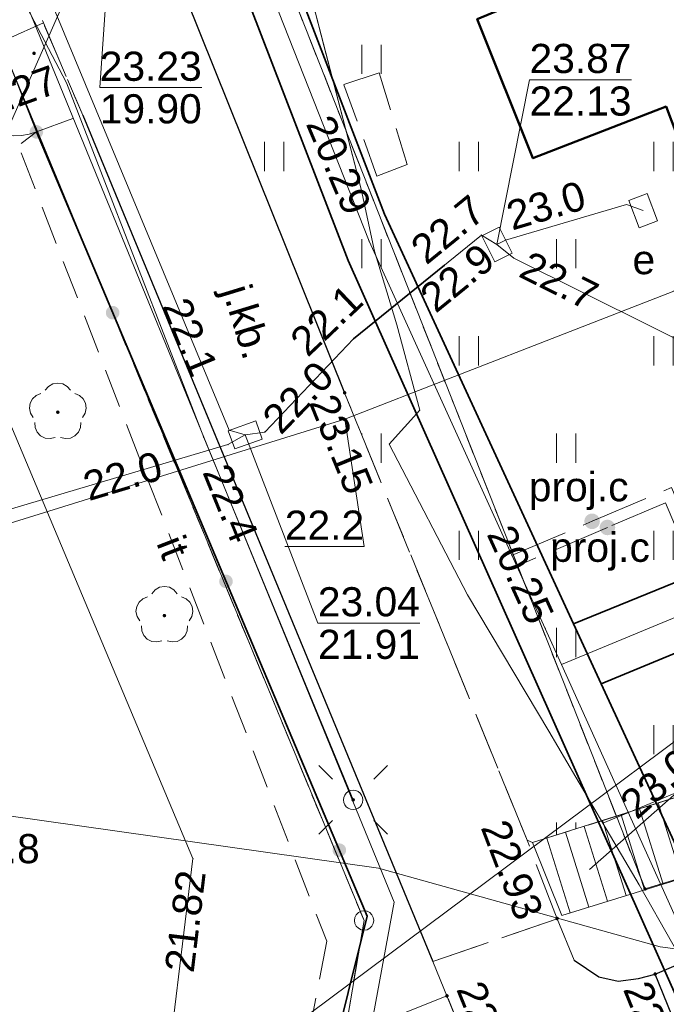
# Model space of a CAD drawing. Extents: x 7395144 to 7395446, y 6007497 to 6007827.
# Tile 51 of 62: x 7395399 to 7395415, y 6007619 to 6007644. Entities that reach past the tile are written whole.
import ezdxf
from ezdxf.enums import TextEntityAlignment as Align

# ---------------------------------------------------------------- set-up
doc = ezdxf.new("R2010")
doc.units = 0
doc.header["$PDSIZE"] = 0.75
for name, pattern in [('PRZER1-1', [2, 1, -1]), ('PRZER2-1', [3, 2, -1]), ('PRZER3-1', [4, 3, -1])]:
    doc.linetypes.add(name, pattern=pattern)
doc.layers.get('0').update_dxf_attribs({"linetype": 'CONTINUOUS', "lineweight": 13})
for name, color, linetype, lineweight in [('GEPPGD', 7, 'CONTINUOUS', 18), ('GESBZO', 7, 'CONTINUOUS', 50), ('GESDZI', 7, 'CONTINUOUS', 18), ('GSLKFU', 7, 'CONTINUOUS', 18), ('GSLKOG', 7, 'CONTINUOUS', 35), ('GSLKRW', 7, 'CONTINUOUS', 25), ('GSLTZI', 7, 'PRZER2-1', 18), ('GSLTZI_O', 7, 'PRZER2-1', 18), ('GSPWPN_O', 7, 'CONTINUOUS', 13), ('GSPWPS', 7, 'CONTINUOUS', 13), ('GSPWPS_O', 7, 'CONTINUOUS', 13), ('GSSKOA', 7, 'PRZER3-1', 18), ('GSSKOA_O', 7, 'PRZER3-1', 18), ('GSSKOD', 7, 'PRZER2-1', 18), ('GSSSCK', 7, 'CONTINUOUS', 18), ('GSSUTR', 7, 'PRZER2-1', 18), ('GULLOB', 7, 'CONTINUOUS', 35), ('GUPELA', 7, 'CONTINUOUS', 18), ('GUPIKP', 7, 'CONTINUOUS', 18), ('GUPPRZ', 7, 'CONTINUOUS', 18), ('GUPPRZ_O', 7, 'CONTINUOUS', 18)]:
    doc.layers.add(name, color=color, linetype=linetype, lineweight=lineweight)
for name, color, linetype, lineweight, true_color in [('GESUZY', 7, 'PRZER1-1', 18, 0x008000), ('GSPRDL', 7, 'CONTINUOUS', 18, 0x008000), ('GULCPR', 7, 'CONTINUOUS', 18, 0xd200d2), ('GULEPR', 1, 'CONTINUOUS', 18, 0xff0000), ('GULGPR', 7, 'CONTINUOUS', 18, 0xbfbf00), ('GULKPR', 7, 'CONTINUOUS', 18, 0x803300), ('GULTPR', 7, 'CONTINUOUS', 18, 0xff9100), ('GUPCZA', 7, 'CONTINUOUS', 18, 0xd200d2), ('GUPCZA_O', 7, 'CONTINUOUS', 18, 0xd200d2), ('GUPESE_O', 1, 'CONTINUOUS', 18, 0xff0000)]:
    doc.layers.add(name, color=color, linetype=linetype, lineweight=lineweight, true_color=true_color)
doc.styles.add('GEO-INFO', font='arial.ttf')

# ---------------------------------------------------------------- blocks, each defined once
blk = doc.blocks.new('KOLO')
blk.add_hatch(color=0).paths.add_polyline_path([(-0.5, 0), (-0.482963, -0.12941), (-0.433013, -0.25), (-0.353553, -0.353553), (-0.25, -0.433013), (-0.12941, -0.482963), (0, -0.5), (0.12941, -0.482963), (0.25, -0.433013), (0.353553, -0.353553), (0.433013, -0.25), (0.482963, -0.12941), (0.5, 0), (0.482963, 0.12941), (0.433013, 0.25), (0.353553, 0.353553), (0.25, 0.433013), (0.12941, 0.482963), (0, 0.5), (-0.12941, 0.482963), (-0.25, 0.433013), (-0.353553, 0.353553), (-0.433013, 0.25), (-0.482963, 0.12941)])
blk = doc.blocks.new('SPDLP')
blk.add_hatch(color=0).paths.add_polyline_path([(0, -0.09), (0.027812, -0.085595), (0.052901, -0.072812), (0.072812, -0.052901), (0.085595, -0.027812), (0.09, 0), (0.085595, 0.027812), (0.072812, 0.052901), (0.052901, 0.072812), (0.027812, 0.085595), (0, 0.09), (-0.027812, 0.085595), (-0.052901, 0.072812), (-0.072812, 0.052901), (-0.085595, 0.027812), (-0.09, 0), (-0.085595, -0.027812), (-0.072812, -0.052901), (-0.052901, -0.072812), (-0.027812, -0.085595)])
at = {"color": 0}
for points in [[(-0.648554, 1.126667), (-0.481106, 1.325358), (-0.255912, 1.454989), (0, 1.5), (0.255912, 1.454989), (0.481106, 1.325358), (0.648554, 1.126667)], [(-1.271938, -0.268652), (-1.40916, -0.048001), (-1.462858, 0.20623), (-1.426585, 0.463525), (-1.304695, 0.693003), (-1.11182, 0.867117), (-0.871109, 0.964971)], [(0.871109, 0.964971), (1.11182, 0.867117), (1.304695, 0.693003), (1.426585, 0.463525), (1.462858, 0.20623), (1.40916, -0.048001), (1.271938, -0.268652)], [(-0.137547, -1.292703), (-0.389802, -1.355024), (-0.648184, -1.327532), (-0.881678, -1.213525), (-1.062258, -1.026689), (-1.168249, -0.78945), (-1.186929, -0.530282)], [(1.186929, -0.530282), (1.168249, -0.78945), (1.062258, -1.026689), (0.881678, -1.213525), (0.648184, -1.327532), (0.389802, -1.355024), (0.137547, -1.292703)]]:
    blk.add_lwpolyline(points, dxfattribs=at)
blk = doc.blocks.new('SUEO')
blk.add_hatch(color=0).paths.add_polyline_path([(-0.002174, 0.089974), (0.023762, 0.086807), (0.042561, 0.0793), (0.060131, 0.066965), (0.076266, 0.047786), (0.086234, 0.025762), (0.089972, 0.002226), (0.088646, -0.015553), (0.081114, -0.038994), (0.066834, -0.060276), (0.049699, -0.075033), (0.027576, -0.085671), (0.004027, -0.08991), (-0.019639, -0.087831), (-0.040932, -0.080154), (-0.059082, -0.067892), (-0.073734, -0.051607), (-0.08374, -0.032979), (-0.089221, -0.011817), (-0.089063, 0.012951), (-0.082571, 0.035806), (-0.069528, 0.057148), (-0.048957, 0.075519), (-0.026898, 0.085887)])
at = {"color": 0}
for points in [[(-1.767767, 1.767767), (-1.06066, 1.06066)], [(1.767767, 1.767767), (1.06066, 1.06066)], [(-1.767767, -1.767767), (-1.06066, -1.06066)], [(1.767767, -1.767767), (1.06066, -1.06066)]]:
    blk.add_lwpolyline(points, dxfattribs=at)
blk = doc.blocks.new('POINT')
at = {"color": 0}
blk.add_point((0, 0), dxfattribs=at)
blk = doc.blocks.new('OKRAG_PELNY')
at = {"color": 0}
blk.add_lwpolyline([(0, 0.5), (0.12941, 0.482963), (0.25, 0.433013), (0.353553, 0.353553), (0.433013, 0.25), (0.482963, 0.12941), (0.5, 0), (0.482963, -0.12941), (0.433013, -0.25), (0.353553, -0.353553), (0.25, -0.433013), (0.12941, -0.482963), (0, -0.5), (-0.12941, -0.482963), (-0.25, -0.433013), (-0.353553, -0.353553), (-0.433013, -0.25), (-0.482963, -0.12941), (-0.5, 0), (-0.482963, 0.12941), (-0.433013, 0.25), (-0.353553, 0.353553), (-0.25, 0.433013), (-0.12941, 0.482963)], close=True, dxfattribs=at)
blk = doc.blocks.new('PROSTOKAT1_5-1_PELNY')
at = {"color": 0}
blk.add_lwpolyline([(0.75, -0.5), (-0.75, -0.5), (-0.75, 0.5), (0.75, 0.5)], close=True, dxfattribs=at)
blk = doc.blocks.new('KTOK04')
at = {"color": 0}
blk.add_lwpolyline([(0, 0), (-0.01711, -0.261052), (-0.068148, -0.517638), (-0.152241, -0.765367), (-0.267949, -1), (-0.413293, -1.217523), (-0.585786, -1.414214), (-0.782477, -1.586707), (-1, -1.732051)], dxfattribs=at)
blk = doc.blocks.new('EPPGN')
blk.add_hatch(color=0).paths.add_polyline_path([(0, -0.09), (0.027812, -0.085595), (0.052901, -0.072812), (0.072812, -0.052901), (0.085595, -0.027812), (0.09, 0), (0.085595, 0.027812), (0.072812, 0.052901), (0.052901, 0.072812), (0.027812, 0.085595), (0, 0.09), (-0.027812, 0.085595), (-0.052901, 0.072812), (-0.072812, 0.052901), (-0.085595, 0.027812), (-0.09, 0), (-0.085595, -0.027812), (-0.072812, -0.052901), (-0.052901, -0.072812), (-0.027812, -0.085595)])
blk = doc.blocks.new('EPPGS')
at = {"color": 0}
blk.add_lwpolyline([(0, 0.5), (0.154508, 0.475528), (0.293893, 0.404508), (0.404508, 0.293893), (0.475528, 0.154508), (0.5, 0), (0.475528, -0.154508), (0.404508, -0.293893), (0.293893, -0.404508), (0.154508, -0.475528), (0, -0.5), (-0.154508, -0.475528), (-0.293893, -0.404508), (-0.404508, -0.293893), (-0.475528, -0.154508), (-0.5, 0), (-0.475528, 0.154508), (-0.404508, 0.293893), (-0.293893, 0.404508), (-0.154508, 0.475528)], close=True, dxfattribs=at)

msp = doc.modelspace()

# ---------------------------------------------------------------- hatches: boundary and pattern name
at = {"layer": 'GSSUTR', "linetype": 'Continuous', "lineweight": 18}
h = msp.add_hatch(dxfattribs=at)
h.set_pattern_fill('PTTU04', scale=0.5, style=0)
h.set_pattern_definition([(90, (7390000, 6000000), (-2.5, 2.5), [0.75, -4.25]), (90, (7390000.5, 6000000), (-2.5, 2.5), [0.75, -4.25])])
h.paths.add_polyline_path([(7395440.284, 6007632.587), (7395438.354, 6007631.94), (7395433.597, 6007630.385), (7395429.708, 6007629.107), (7395428.956, 6007628.971), (7395427.374, 6007628.682), (7395422.646, 6007627.711), (7395419.641, 6007626.913), (7395426.297, 6007629.724), (7395432.957, 6007632.584), (7395436.927, 6007634.186), (7395439.46, 6007635.177), (7395436.771, 6007643.631), (7395427.59, 6007639.94), (7395427.15, 6007641.16), (7395417.02, 6007637.17), (7395415.32, 6007641.66), (7395411.9, 6007640.33), (7395410.47, 6007643.91), (7395412.76, 6007644.87), (7395411.33, 6007648.18), (7395417.01, 6007650.4), (7395417.142, 6007650.071), (7395418.809, 6007650.703), (7395417.013, 6007655.391), (7395415.171, 6007654.659), (7395405.059, 6007646.22), (7395402.97, 6007644.477), (7395407.06, 6007634.3), (7395411.75, 6007622.79), (7395411.89, 6007622.73), (7395429.26, 6007628.22), (7395438.726, 6007631.469), (7395440.472, 6007631.996)], flags=0)
h.paths.add_polyline_path([(7395408.67, 6007640.17), (7395407.89, 6007639.87), (7395407.04, 6007642.23), (7395407.95, 6007642.53)], flags=0)

# ---------------------------------------------------------------- linework, layer by layer
at = {"layer": 'GESBZO', "color": 7, "linetype": 'Continuous', "lineweight": 50, "elevation": 10.18}
msp.add_lwpolyline([(7395436.771, 6007643.631), (7395427.59, 6007639.94), (7395427.15, 6007641.16), (7395417.02, 6007637.17), (7395415.32, 6007641.66), (7395411.9, 6007640.33), (7395410.47, 6007643.91), (7395412.76, 6007644.87), (7395411.33, 6007648.18), (7395417.01, 6007650.4), (7395417.46, 6007649.28), (7395421.73, 6007650.97), (7395421.18, 6007652.47), (7395420.04, 6007652.1), (7395419.06, 6007654.72), (7395422.74, 6007656.1), (7395424.28, 6007651.97), (7395433.023, 6007655.415)], dxfattribs=at)
at = {"layer": 'GESDZI', "color": 7, "linetype": 'Continuous', "lineweight": 18, "elevation": 10.22}
for points in [[(7395442.297, 6007571.78), (7395438.9, 6007572.22), (7395433.44, 6007572.93), (7395426.87, 6007573.78), (7395424.71, 6007558.34), (7395422.21, 6007554.23), (7395427.04, 6007584.14), (7395402.11, 6007588.59), (7395407.56, 6007620.73), (7395392.56, 6007656.98), (7395384.8, 6007680.52), (7395380.12, 6007687.98), (7395387.93, 6007687.6), (7395391.55, 6007686.44), (7395398.27, 6007685.14), (7395398.89, 6007662.88), (7395405.05, 6007646.23), (7395414.78, 6007621.54), (7395431.85, 6007626.76), (7395433.13, 6007624.47), (7395436.27, 6007622.09), (7395440.39, 6007620.59), (7395444.021, 6007620.839)], [(7395444.021, 6007620.839), (7395440.39, 6007620.59), (7395436.27, 6007622.09), (7395433.13, 6007624.47), (7395431.85, 6007626.76), (7395414.78, 6007621.54), (7395405.05, 6007646.23), (7395415.18, 6007654.66), (7395431.233, 6007661.041)]]:
    msp.add_lwpolyline(points, dxfattribs=at)
msp.add_lwpolyline([(7395392.56, 6007656.98), (7395407.56, 6007620.73), (7395402.11, 6007588.59), (7395398.1, 6007570.68), (7395381.64, 6007573.08)], close=True, dxfattribs=at)
at = {"layer": 'GESUZY', "color": 96, "linetype": 'PRZER1-1', "lineweight": 18, "ltscale": 0.5, "true_color": 0x008000, "elevation": 10.08}
for points in [[(7395442.297, 6007571.78), (7395438.9, 6007572.22), (7395433.44, 6007572.93), (7395426.87, 6007573.78), (7395424.71, 6007558.34), (7395422.21, 6007554.23), (7395427.04, 6007584.14), (7395402.11, 6007588.59), (7395407.56, 6007620.73), (7395392.56, 6007656.98), (7395384.8, 6007680.52), (7395380.12, 6007687.98), (7395387.93, 6007687.6), (7395391.55, 6007686.44), (7395398.27, 6007685.14), (7395398.89, 6007662.88), (7395405.05, 6007646.23), (7395414.78, 6007621.54), (7395431.85, 6007626.76), (7395433.13, 6007624.47), (7395436.27, 6007622.09), (7395440.39, 6007620.59), (7395444.021, 6007620.839)], [(7395414.78, 6007621.54), (7395405.05, 6007646.23), (7395415.18, 6007654.66), (7395431.233, 6007661.041)], [(7395444.021, 6007620.839), (7395440.39, 6007620.59), (7395436.27, 6007622.09), (7395433.13, 6007624.47), (7395431.85, 6007626.76), (7395414.78, 6007621.54)]]:
    msp.add_lwpolyline(points, dxfattribs=at)
msp.add_lwpolyline([(7395398.1, 6007570.68), (7395381.64, 6007573.08), (7395392.56, 6007656.98), (7395407.56, 6007620.73), (7395402.11, 6007588.59)], close=True, dxfattribs=at)
at = {"layer": 'GSLKFU', "color": 7, "linetype": 'Continuous', "lineweight": 18, "elevation": 10.18}
msp.add_lwpolyline([(7395398.23, 6007643.32), (7395399.14, 6007641.01)], dxfattribs=at)
at = {"layer": 'GSLKOG', "color": 7, "linetype": 'Continuous', "lineweight": 35, "elevation": 10.18}
msp.add_lwpolyline([(7395399.14, 6007641.01), (7395407.639, 6007620.84), (7395406.176, 6007614.949), (7395404.139, 6007602.593), (7395401.82, 6007588.619), (7395400.315, 6007579.317), (7395398.858, 6007570.822), (7395391.58, 6007571.899), (7395393.159, 6007580.598), (7395386.51, 6007581.59), (7395385.013, 6007572.784), (7395371.918, 6007574.588), (7395345.911, 6007578.231), (7395345.842, 6007577.903), (7395338.141, 6007578.984), (7395338.216, 6007579.437)], dxfattribs=at)
at = {"layer": 'GSLKRW', "color": 7, "linetype": 'Continuous', "lineweight": 25, "elevation": 10.18}
for points in [[(7395396.99, 6007659.31), (7395398.09, 6007656.49), (7395398.11, 6007656.44), (7395399.62, 6007652.57), (7395401.5, 6007648.1), (7395401.62, 6007647.8), (7395402.88, 6007644.7), (7395402.97, 6007644.48), (7395407.06, 6007634.3), (7395407.07, 6007634.3)], [(7395400.33, 6007641.44), (7395409.33, 6007619.67)], [(7395412.96, 6007619.71), (7395413.59, 6007619.28), (7395414.09, 6007619.17), (7395414.61, 6007619.24), (7395415.04, 6007619.35), (7395419.73, 6007621.36), (7395421.82, 6007616.25), (7395424.47, 6007609.69), (7395428.42, 6007600.01), (7395431.2, 6007593.19), (7395431.48, 6007585.74), (7395427.7, 6007585.26), (7395427.45, 6007585.21), (7395427.16, 6007585.01), (7395426.91, 6007584.55), (7395426.89, 6007583.72)], [(7395426.99, 6007584.98), (7395427.14, 6007587.61), (7395426.71, 6007590.55), (7395421.27, 6007604.01), (7395415.04, 6007619.35)]]:
    msp.add_lwpolyline(points, dxfattribs=at)
at = {"layer": 'GSLTZI', "color": 7, "linetype": 'PRZER2-1', "lineweight": 18, "ltscale": 0.5, "elevation": 10.1}
msp.add_lwpolyline([(7395398.748, 6007640.474), (7395406.6, 6007620.2), (7395405.96, 6007616.86), (7395395.76, 6007617.17)], dxfattribs=at)
at = {"layer": 'GSSKOA', "color": 7, "linetype": 'PRZER3-1', "lineweight": 18, "ltscale": 0.5, "elevation": 10.18}
for points in [[(7395396.407, 6007651.334), (7395399.32, 6007643.81), (7395400.33, 6007641.44), (7395409.33, 6007619.67), (7395412.52, 6007620.77), (7395411.75, 6007622.79), (7395407.06, 6007634.3), (7395402.97, 6007644.48), (7395402.88, 6007644.7), (7395401.62, 6007647.8), (7395401.5, 6007648.1), (7395399.62, 6007652.57)], [(7395415.04, 6007619.35), (7395421.27, 6007604.01), (7395426.71, 6007590.55), (7395427.14, 6007587.61), (7395426.99, 6007584.98), (7395426.91, 6007584.55), (7395427.16, 6007585.01), (7395427.45, 6007585.21), (7395427.7, 6007585.26), (7395431.48, 6007585.74), (7395431.2, 6007593.19), (7395428.42, 6007600.01), (7395424.47, 6007609.69), (7395421.82, 6007616.25), (7395419.73, 6007621.36)], [(7395412.52, 6007620.77), (7395409.33, 6007619.67), (7395414.06, 6007608.07), (7395421.08, 6007590.7), (7395420.86, 6007584.82), (7395426.89, 6007583.72), (7395426.91, 6007584.55), (7395426.99, 6007584.98), (7395427.14, 6007587.61), (7395426.71, 6007590.55), (7395421.27, 6007604.01), (7395415.04, 6007619.35), (7395414.61, 6007619.24), (7395414.09, 6007619.17), (7395413.59, 6007619.28), (7395412.96, 6007619.71)], [(7395407.02, 6007617.73), (7395405.63, 6007609.63), (7395405.78, 6007604.69), (7395414.06, 6007608.07), (7395409.69, 6007618.79)]]:
    msp.add_lwpolyline(points, close=True, dxfattribs=at)
at = {"layer": 'GSSKOD', "color": 7, "linetype": 'PRZER2-1', "lineweight": 18, "ltscale": 0.5, "elevation": 10.18}
for points in [[(7395398.23, 6007643.32), (7395390.195, 6007635.02), (7395390.778, 6007633.143), (7395397.556, 6007639.807), (7395399.14, 6007641.01), (7395400.33, 6007641.44), (7395399.32, 6007643.81)], [(7395407.89, 6007639.87), (7395407.04, 6007642.23), (7395407.95, 6007642.53), (7395408.67, 6007640.17)]]:
    msp.add_lwpolyline(points, close=True, dxfattribs=at)
at = {"layer": 'GSSSCK', "color": 7, "linetype": 'Continuous', "lineweight": 18, "elevation": 10.18}
msp.add_lwpolyline([(7395411.89, 6007622.73), (7395429.26, 6007628.22), (7395429.85, 6007626.18), (7395412.64, 6007620.86)], close=True, dxfattribs=at)
at = {"layer": 'GSSSCK', "color": 7, "linetype": 'Continuous', "lineweight": 18, "elevation": 10.18, "flags": 128}
for points in [[(7395414.642, 6007623.6), (7395415.247, 6007621.666)], [(7395415.119, 6007623.751), (7395415.725, 6007621.814)], [(7395413.689, 6007623.299), (7395414.292, 6007621.371)], [(7395414.166, 6007623.449), (7395414.769, 6007621.518)], [(7395412.735, 6007622.997), (7395413.336, 6007621.075)], [(7395413.212, 6007623.148), (7395413.814, 6007621.223)], [(7395412.259, 6007622.846), (7395412.858, 6007620.928)]]:
    msp.add_lwpolyline(points, dxfattribs=at)
at = {"layer": 'GSSUTR', "color": 7, "linetype": 'PRZER2-1', "lineweight": 18, "ltscale": 0.5, "elevation": 10.1}
msp.add_lwpolyline([(7395436.771, 6007643.631), (7395427.59, 6007639.94), (7395427.15, 6007641.16), (7395417.02, 6007637.17), (7395415.32, 6007641.66), (7395411.9, 6007640.33), (7395410.47, 6007643.91), (7395412.76, 6007644.87), (7395411.33, 6007648.18), (7395417.01, 6007650.4), (7395417.142, 6007650.071), (7395418.809, 6007650.703), (7395417.013, 6007655.391), (7395415.171, 6007654.659), (7395405.059, 6007646.22), (7395402.97, 6007644.477), (7395407.06, 6007634.3), (7395411.75, 6007622.79), (7395411.89, 6007622.73), (7395429.26, 6007628.22), (7395438.726, 6007631.469), (7395440.472, 6007631.996)], dxfattribs=at)
msp.add_lwpolyline([(7395408.67, 6007640.17), (7395407.89, 6007639.87), (7395407.04, 6007642.23), (7395407.95, 6007642.53)], close=True, dxfattribs=at)
at = {"layer": 'GULCPR', "color": 212, "linetype": 'Continuous', "lineweight": 18, "true_color": 0xd200d2, "elevation": 10.14}
for points in [[(7395369.833, 6007753.029), (7395369.357, 6007750.26), (7395369.189, 6007749.498), (7395366.116, 6007725.71), (7395366.048, 6007725.189), (7395363.837, 6007725.571), (7395363.599, 6007723.954), (7395364.938, 6007723.745), (7395361.069, 6007693.502), (7395361.575, 6007693.383), (7395383.964, 6007688.097), (7395394.236, 6007672.301), (7395407.687, 6007638.201), (7395412.217, 6007628.241), (7395412.637, 6007627.31)], [(7395412.637, 6007627.31), (7395426.211, 6007632.946), (7395433.272, 6007635.878), (7395438.542, 6007638.064)], [(7395418.237, 6007585.256), (7395418.592, 6007587.719), (7395421.921, 6007606.258), (7395421.984, 6007607.007), (7395418.546, 6007614.205), (7395412.637, 6007627.31)]]:
    msp.add_lwpolyline(points, dxfattribs=at)
at = {"layer": 'GULCPR', "color": 212, "linetype": 'PRZER3-1', "lineweight": 18, "ltscale": 0.5, "true_color": 0xd200d2, "elevation": 10.14}
for points in [[(7395411.351, 6007630.111), (7395413.42, 6007630.994), (7395415.461, 6007631.865), (7395416.626, 6007629.078), (7395426.838, 6007633.307), (7395438.517, 6007638.143)], [(7395438.609, 6007637.853), (7395427.233, 6007633.143), (7395416.47, 6007628.686), (7395415.305, 6007631.472), (7395413.814, 6007630.836), (7395411.469, 6007629.835)]]:
    msp.add_lwpolyline(points, dxfattribs=at)
at = {"layer": 'GULEPR', "color": 1, "linetype": 'Continuous', "lineweight": 18, "true_color": 0xff0000, "elevation": 10.14}
for points in [[(7395387.817, 6007671.07), (7395390.168, 6007664.977), (7395396.22, 6007650.803), (7395408.332, 6007621.201), (7395404.851, 6007602.286), (7395403.891, 6007600.367)], [(7395392.91, 6007658.4), (7395393.81, 6007656.02), (7395396.28, 6007650.76), (7395398.89, 6007644.22), (7395399.91, 6007642.27), (7395403.44, 6007633.15), (7395407.28, 6007623.83)], [(7395413.696, 6007623.232), (7395412.308, 6007625.596), (7395410.219, 6007629.1), (7395408.203, 6007632.981), (7395408.991, 6007633.852), (7395408.405, 6007636.049), (7395407.826, 6007637.94), (7395407.485, 6007639.537), (7395407.362, 6007640.007), (7395406.236, 6007644.366), (7395405.901, 6007645.174), (7395405.568, 6007645.601), (7395406.261, 6007647.037), (7395407.352, 6007649.188), (7395408.503, 6007651.513), (7395408.119, 6007654.131), (7395409.938, 6007655.247)], [(7395409.938, 6007655.247), (7395408.119, 6007654.131), (7395408.503, 6007651.513), (7395407.352, 6007649.188), (7395406.261, 6007647.037), (7395405.568, 6007645.601), (7395405.901, 6007645.174), (7395406.236, 6007644.366), (7395406.536, 6007643.201), (7395407.362, 6007640.007), (7395407.485, 6007639.537), (7395407.826, 6007637.94), (7395408.405, 6007636.049), (7395408.991, 6007633.852), (7395408.203, 6007632.981), (7395410.219, 6007629.1), (7395412.308, 6007625.596), (7395413.696, 6007623.232)], [(7395380.07, 6007628.5), (7395380.5, 6007628.46), (7395380.9, 6007628.24), (7395389.25, 6007628.14), (7395389.45, 6007627.74), (7395390.56, 6007627.77), (7395390.73, 6007628.76), (7395395.65, 6007630.07), (7395407.07, 6007633.62), (7395415.52, 6007636.91), (7395415.791, 6007637.099)], [(7395413.696, 6007623.232), (7395417.61, 6007624.86), (7395430.95, 6007629.06), (7395440.396, 6007632.233)], [(7395412.565, 6007587.001), (7395413.836, 6007588.808), (7395421.332, 6007590.136), (7395426.418, 6007593.646), (7395426.254, 6007597.447), (7395424.31, 6007605.31), (7395422.596, 6007608.146), (7395419.054, 6007614.115), (7395418.078, 6007615.722), (7395416.36, 6007618.595), (7395414.627, 6007621.646), (7395413.696, 6007623.232)], [(7395413.696, 6007623.232), (7395414.627, 6007621.646), (7395416.36, 6007618.595), (7395418.078, 6007615.722), (7395419.054, 6007614.115), (7395422.596, 6007608.146), (7395424.31, 6007605.31), (7395424.636, 6007603.993), (7395425.427, 6007600.792), (7395426.254, 6007597.447), (7395426.418, 6007593.646), (7395421.332, 6007590.136), (7395413.836, 6007588.808), (7395412.565, 6007587.001)]]:
    msp.add_lwpolyline(points, dxfattribs=at)
at = {"layer": 'GULGPR', "color": 52, "linetype": 'Continuous', "lineweight": 18, "true_color": 0xbfbf00, "elevation": 10.14}
msp.add_lwpolyline([(7395399.97, 6007595.99), (7395403.16, 6007622.32), (7395397.62, 6007635.51), (7395396.17, 6007639.01), (7395395.32, 6007641.06), (7395391.93, 6007647.52), (7395394.54, 6007649.64), (7395400, 6007652.01), (7395405.41, 6007654.06), (7395410.27, 6007655.99), (7395419.13, 6007657.63), (7395428.66, 6007661.18), (7395430.926, 6007662.005)], dxfattribs=at)
at = {"layer": 'GULKPR', "color": 36, "linetype": 'Continuous', "lineweight": 18, "true_color": 0x803300, "elevation": 10.14}
for points in [[(7395384.155, 6007608.713), (7395385.827, 6007612.545), (7395401.12, 6007647.25)], [(7395389.539, 6007572.286), (7395397.13, 6007611.6), (7395420.25, 6007628.85), (7395439.28, 6007635.741)]]:
    msp.add_lwpolyline(points, dxfattribs=at)
at = {"layer": 'GULLOB', "color": 7, "linetype": 'Continuous', "lineweight": 35, "elevation": 10.12}
for points in [[(7395413.654, 6007626.816), (7395419.486, 6007614.175), (7395422.877, 6007607.052), (7395418.997, 6007585.438), (7395417.586, 6007585.677), (7395421.32, 6007606.416), (7395417.606, 6007614.235), (7395407.148, 6007637.7), (7395394.093, 6007671.597), (7395383.773, 6007687.421), (7395360.309, 6007692.618), (7395364.145, 6007722.468), (7395362.683, 6007722.707), (7395363.227, 6007726.797), (7395364.716, 6007726.581), (7395367.676, 6007750.689)], [(7395365.662, 6007724.491), (7395361.788, 6007693.981), (7395384.289, 6007688.84), (7395395.448, 6007671.695), (7395403.049, 6007652.012), (7395408.082, 6007638.892), (7395412.944, 6007628.355)], [(7395407.287, 6007635.684), (7395409.627, 6007637.586)], [(7395438.8, 6007637.252), (7395433.744, 6007635.142), (7395413.654, 6007626.816), (7395412.944, 6007628.355), (7395425.268, 6007633.377)]]:
    msp.add_lwpolyline(points, dxfattribs=at)
at = {"layer": 'GULTPR', "color": 30, "linetype": 'Continuous', "lineweight": 18, "true_color": 0xff9100, "elevation": 10.14}
for points in [[(7395371.331, 6007705.775), (7395371.157, 6007705.293), (7395370.675, 6007702.428), (7395374.529, 6007693.44), (7395374.789, 6007692.999), (7395375.163, 6007692.65), (7395383.345, 6007691.196), (7395383.805, 6007690.893), (7395384.251, 6007690.574), (7395383.204, 6007688.008), (7395383.227, 6007684.89), (7395383.243, 6007684.358), (7395383.679, 6007683.993), (7395387.149, 6007675.916), (7395389.045, 6007669.568), (7395404.095, 6007633.335), (7395404.505, 6007633.215)], [(7395414.734, 6007638.985), (7395414.303, 6007639.145), (7395411.196, 6007638.229), (7395410.976, 6007638.111)], [(7395410.976, 6007638.111), (7395411.407, 6007637.766), (7395416.759, 6007635.1), (7395422.98, 6007637.063), (7395426.775, 6007638.281), (7395428.539, 6007638.822), (7395429.093, 6007638.72)], [(7395404.505, 6007633.215), (7395405.009, 6007633.288), (7395407.286, 6007635.684), (7395410.575, 6007638.357), (7395410.976, 6007638.111)], [(7395404.505, 6007633.215), (7395404.062, 6007632.969), (7395390.395, 6007628.908), (7395390.124, 6007628.609)], [(7395384.6, 6007625.64), (7395384.99, 6007625.32), (7395407.93, 6007622.07), (7395415.17, 6007620.05), (7395432.79, 6007617.7), (7395433.4, 6007618.14)], [(7395413.354, 6007622.037), (7395416.023, 6007624.395), (7395416.523, 6007624.38)]]:
    msp.add_lwpolyline(points, dxfattribs=at)
at = {"layer": 'GUPPRZ_O', "color": 36, "linetype": 'Continuous', "lineweight": 9, "true_color": 0x803300, "elevation": 10.8, "flags": 128}
for points in [[(7395403.389, 6007642.151), (7395400.769, 6007642.149), (7395401.12, 6007647.25)], [(7395400.769, 6007642.149), (7395403.389, 6007642.151)]]:
    msp.add_lwpolyline(points, dxfattribs=at)
at = {"layer": 'GUPPRZ_O', "color": 30, "linetype": 'Continuous', "lineweight": 9, "true_color": 0xff9100, "elevation": 10.8, "flags": 128}
for points in [[(7395414.433, 6007642.35), (7395411.812, 6007642.35), (7395410.976, 6007638.111)], [(7395411.812, 6007642.35), (7395414.433, 6007642.35)], [(7395408.994, 6007628.379), (7395406.373, 6007628.377), (7395404.505, 6007633.215)], [(7395406.373, 6007628.377), (7395408.994, 6007628.379)]]:
    msp.add_lwpolyline(points, dxfattribs=at)
at = {"layer": 'GUPPRZ_O', "color": 1, "linetype": 'Continuous', "lineweight": 9, "true_color": 0xff0000, "elevation": 10.8, "flags": 128}
msp.add_lwpolyline([(7395405.525, 6007630.345), (7395407.563, 6007630.346), (7395407.07, 6007633.62)], dxfattribs=at)

# ---------------------------------------------------------------- block references
at = {"layer": 'GEPPGD', "color": 7, "lineweight": 18, "xscale": 0.5, "yscale": 0.5}
for name, p in [('EPPGN', (7395414.78, 6007621.54, 10.24)), ('EPPGS', (7395407.56, 6007620.73, 10.24))]:
    msp.add_blockref(name, p, dxfattribs=at)
at = {"layer": 'GSLKFU', "color": 7, "lineweight": 18, "xscale": 0.75, "yscale": 0.75, "rotation": 291.5014343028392}
msp.add_blockref('KTOK04', (7395399.14, 6007641.01, 10.18), dxfattribs=at)
at = {"layer": 'GSLKOG', "color": 7, "lineweight": 35, "xscale": 0.35, "yscale": 0.35}
for p in [(7395399.14, 6007641.01, 10.18), (7395401.099, 6007636.36, 10.18), (7395404.011, 6007629.449, 10.18), (7395406.924, 6007622.537, 10.18)]:
    msp.add_blockref('KOLO', p, dxfattribs=at)
at = {"layer": 'GSPRDL', "color": 96, "lineweight": 18, "true_color": 0x008000, "xscale": 0.5, "yscale": 0.5}
for p in [(7395399.69, 6007633.8, 10.12), (7395402.43, 6007628.57, 10.12)]:
    msp.add_blockref('SPDLP', p, dxfattribs=at)
at = {"layer": 'GSPWPS', "color": 7, "lineweight": 13, "xscale": 0.09, "yscale": 0.09}
for p in [(7395399.08, 6007643.03, 10.08), (7395407.06, 6007634.3, 10.08), (7395412.52, 6007620.78, 10.08), (7395415.04, 6007619.35, 10.08), (7395409.69, 6007618.79, 10.08)]:
    msp.add_blockref('KOLO', p, dxfattribs=at)
at = {"layer": 'GUPCZA', "color": 212, "lineweight": 18, "true_color": 0xd200d2, "xscale": 0.4, "yscale": 0.4}
for p in [(7395413.42, 6007630.994, 10.16), (7395413.814, 6007630.836, 10.16)]:
    msp.add_blockref('KOLO', p, dxfattribs=at)
at = {"layer": 'GUPELA', "color": 7, "lineweight": 18, "xscale": 0.5, "yscale": 0.5}
for name, p in [('SUEO', (7395407.28, 6007623.83, 10.15)), ('OKRAG_PELNY', (7395407.28, 6007623.83, 10.16))]:
    msp.add_blockref(name, p, dxfattribs=at)
at = {"layer": 'GUPIKP', "color": 30, "lineweight": 18, "true_color": 0xff9100, "xscale": 0.5, "yscale": 0.5}
for p, rotation in [((7395414.734, 6007638.985, 10.16), 290.7177370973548), ((7395410.976, 6007638.111, 10.16), 296.4473095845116), ((7395404.505, 6007633.215, 10.16), 19.52618942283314)]:
    msp.add_blockref('PROSTOKAT1_5-1_PELNY', p, dxfattribs=dict(at, rotation=rotation))
at = {"layer": 'GUPPRZ', "color": 212, "lineweight": 18, "true_color": 0xd200d2}
for p in [(7395407.687, 6007638.201, 10.16), (7395412.217, 6007628.241, 10.16)]:
    msp.add_blockref('POINT', p, dxfattribs=at)
at = {"layer": 'GUPPRZ', "color": 30, "lineweight": 18, "true_color": 0xff9100}
for p in [(7395410.575, 6007638.357, 10.16), (7395411.196, 6007638.229, 10.16), (7395410.976, 6007638.111, 10.16), (7395411.407, 6007637.766, 10.16), (7395409.612, 6007637.576, 10.16), (7395407.286, 6007635.684, 10.16), (7395404.095, 6007633.335, 10.16), (7395404.505, 6007633.215, 10.16), (7395405.009, 6007633.288, 10.16), (7395404.062, 6007632.969, 10.16)]:
    msp.add_blockref('POINT', p, dxfattribs=at)
at = {"layer": 'GUPPRZ', "color": 1, "lineweight": 18, "true_color": 0xff0000}
for p in [(7395407.07, 6007633.62, 10.16), (7395403.44, 6007633.15, 10.16)]:
    msp.add_blockref('POINT', p, dxfattribs=at)
at = {"layer": 'GUPPRZ', "color": 52, "lineweight": 18, "true_color": 0xbfbf00}
msp.add_blockref('POINT', (7395403.16, 6007622.32, 10.16), dxfattribs=at)

# ---------------------------------------------------------------- texts
at = {"layer": 'GSLTZI_O', "color": 7, "linetype": 'Continuous', "lineweight": 0, "style": 'GEO-INFO'}
msp.add_text('it', height=0.75, rotation=291.1719, dxfattribs=at).set_placement((7395402.674, 6007630.337, 10.8), align=Align.MIDDLE)
at = {"layer": 'GSPWPN_O', "color": 7, "linetype": 'Continuous', "lineweight": 0, "style": 'GEO-INFO'}
msp.add_text('22.8', height=0.75, rotation=0.0456, dxfattribs=at).set_placement((7395398.206, 6007622.576, 10.8), align=Align.MIDDLE)
at = {"layer": 'GSPWPS_O', "color": 7, "linetype": 'Continuous', "lineweight": 0, "style": 'GEO-INFO'}
for s, rotation, p in [('23.27', 19.867, (7395397.037, 6007641.851, 10.8)), ('23.15', 292.1695, (7395406.829, 6007634.336, 10.8)), ('22.86', 292.1034, (7395410.615, 6007619.247, 10.8)), ('22.96', 292.1034, (7395414.901, 6007619.246, 10.8))]:
    msp.add_text(s, height=0.75, rotation=rotation, dxfattribs=at).set_placement(p, align=Align.TOP_LEFT)
msp.add_text('22.93', height=0.75, rotation=290.8663, dxfattribs=at).set_placement((7395410.55, 6007623.124, 10.8))
at = {"layer": 'GSSKOA_O', "color": 7, "linetype": 'Continuous', "lineweight": 0, "style": 'GEO-INFO'}
msp.add_text('j.kb.', height=0.75, rotation=287.0123, dxfattribs=at).set_placement((7395404.463, 6007636.102, 10.8), align=Align.MIDDLE)
at = {"layer": 'GUPCZA_O', "color": 212, "linetype": 'Continuous', "lineweight": 0, "true_color": 0xd200d2, "style": 'GEO-INFO'}
for p in [(7395414.356, 6007631.51, 10.8), (7395414.903, 6007629.952, 10.8)]:
    msp.add_text('proj.c', height=0.75, dxfattribs=at).set_placement(p, align=Align.RIGHT)
at = {"layer": 'GUPESE_O', "color": 1, "linetype": 'Continuous', "lineweight": 0, "true_color": 0xff0000, "style": 'GEO-INFO'}
msp.add_text('e', height=0.75, dxfattribs=at).set_placement((7395415.041, 6007637.349, 10.8), align=Align.RIGHT)
at = {"layer": 'GUPPRZ_O', "color": 30, "linetype": 'Continuous', "lineweight": 0, "true_color": 0xff9100, "style": 'GEO-INFO'}
for s, p in [('23.87', (7395411.812, 6007642.523, 10.8)), ('22.13', (7395411.812, 6007641.428, 10.8))]:
    msp.add_text(s, height=0.75, dxfattribs=at).set_placement(p)
at = {"layer": 'GUPPRZ_O', "color": 36, "linetype": 'Continuous', "lineweight": 0, "true_color": 0x803300, "style": 'GEO-INFO'}
for s, p in [('23.23', (7395400.768, 6007642.322, 10.8)), ('19.90', (7395400.769, 6007641.227, 10.8))]:
    msp.add_text(s, height=0.75, rotation=0.0456, dxfattribs=at).set_placement(p)
at = {"layer": 'GUPPRZ_O', "color": 212, "linetype": 'Continuous', "lineweight": 0, "true_color": 0xd200d2, "style": 'GEO-INFO'}
msp.add_text('20.29', height=0.75, rotation=293.0096, dxfattribs=at).set_placement((7395406.913, 6007640.161, 10.8), align=Align.MIDDLE)
at = {"layer": 'GUPPRZ_O', "color": 30, "linetype": 'Continuous', "lineweight": 0, "true_color": 0xff9100, "style": 'GEO-INFO'}
for s, rotation, p in [('23.0', 16.4265, (7395411.257, 6007638.83, 10.8)), ('22.7', 39.1011, (7395408.923, 6007637.86, 10.8)), ('22.9', 39.1011, (7395409.163, 6007636.617, 10.8)), ('22.7', 333.5207, (7395411.664, 6007637.638, 10.8)), ('23.0', 41.4599, (7395414.319, 6007623.581, 10.8))]:
    msp.add_text(s, height=0.75, rotation=rotation, dxfattribs=at).set_placement(p, align=Align.MIDDLE_LEFT)
for s, rotation, p in [('22.1', 43.5904, (7395406.587, 6007636.173, 10.8)), ('22.1', 292.4366, (7395403.098, 6007635.737, 10.8)), ('22.0', 45.8823, (7395405.862, 6007634.186, 10.8)), ('22.0', 16.6614, (7395401.355, 6007632.163, 10.8))]:
    msp.add_text(s, height=0.75, rotation=rotation, dxfattribs=at).set_placement(p, align=Align.MIDDLE)
at = {"layer": 'GUPPRZ_O', "color": 1, "linetype": 'Continuous', "lineweight": 0, "true_color": 0xff0000, "style": 'GEO-INFO'}
msp.add_text('22.4', height=0.75, rotation=292.1764, dxfattribs=at).set_placement((7395404.136, 6007631.462, 10.8), align=Align.MIDDLE)
msp.add_text('22.2', height=0.75, rotation=0.0456, dxfattribs=at).set_placement((7395406.543, 6007630.895, 10.8), align=Align.MIDDLE_CENTER)
at = {"layer": 'GUPPRZ_O', "color": 212, "linetype": 'Continuous', "lineweight": 0, "true_color": 0xd200d2, "style": 'GEO-INFO'}
msp.add_text('20.25', height=0.75, rotation=294.457, dxfattribs=at).set_placement((7395411.043, 6007630.822, 10.8), align=Align.MIDDLE_LEFT)
at = {"layer": 'GUPPRZ_O', "color": 30, "linetype": 'Continuous', "lineweight": 0, "true_color": 0xff9100, "style": 'GEO-INFO'}
for s, p in [('23.04', (7395406.373, 6007628.549, 10.8)), ('21.91', (7395406.374, 6007627.454, 10.8))]:
    msp.add_text(s, height=0.75, rotation=0.0456, dxfattribs=at).set_placement(p)
at = {"layer": 'GUPPRZ_O', "color": 52, "linetype": 'Continuous', "lineweight": 0, "true_color": 0xbfbf00, "style": 'GEO-INFO'}
msp.add_text('21.82', height=0.75, rotation=83.092, dxfattribs=at).set_placement((7395403.122, 6007622.01, 10.8), align=Align.MIDDLE_RIGHT)

doc.saveas('drawing.dxf')
